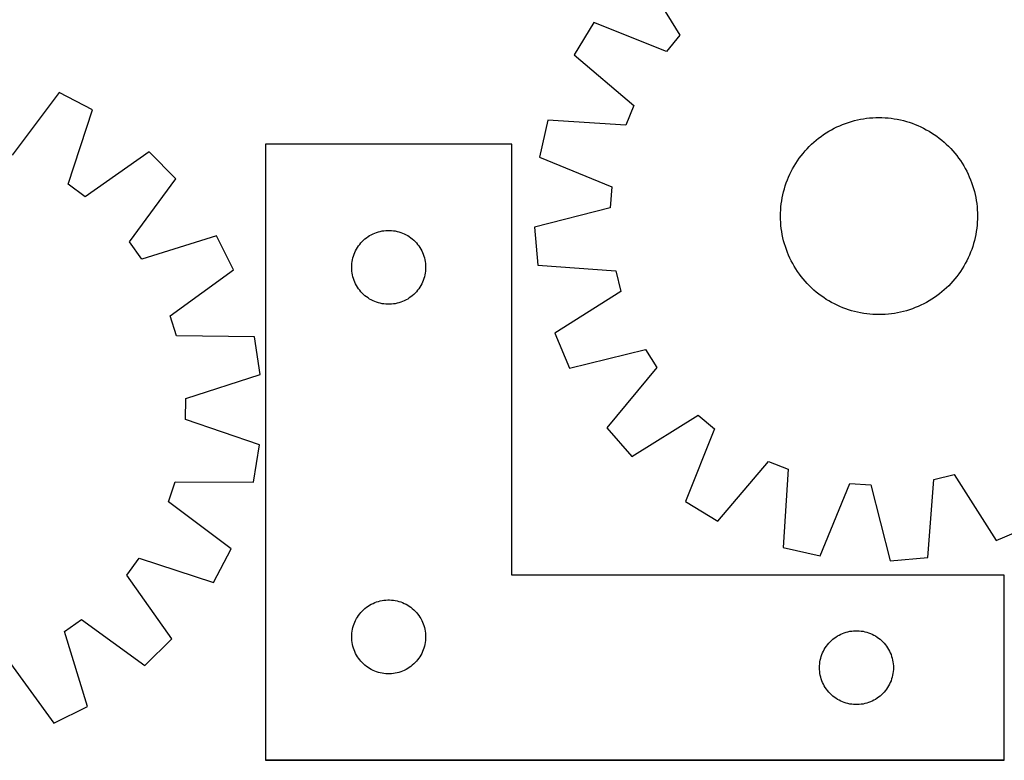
# Model space of a CAD drawing. Header units: millimetres. Extents: x 7 to 1493, y 7 to 2993.
# Tile 11 of 14: x 758 to 1158, y 2109 to 2410. Entities that reach past the tile are written whole.
import ezdxf

# ---------------------------------------------------------------- set-up
doc = ezdxf.new("R2010")
doc.units = ezdxf.units.MM
doc.layers.add('COMMON', color=5, linetype='CONTINUOUS', true_color=0x0000ff)
doc.layers.add('CUT', color=7, linetype='CONTINUOUS', true_color=0x000000)

msp = doc.modelspace()

# ---------------------------------------------------------------- linework, layer by layer
at = {"layer": 'COMMON'}
for p, q in [((908.049576, 2108.94955), (858.249577, 2108.94955)), ((1158.249577, 2108.94955), (908.249577, 2108.94955))]:
    msp.add_line(p, q, dxfattribs=at)
at = {"layer": 'CUT'}
for p, q in [((1009.862143, 2430.286006), (1026.550304, 2403.258612)), ((991.521358, 2408.420933), (983.599148, 2395.231197)), ((1021.039914, 2396.689368), (991.521358, 2408.420933)), ((1026.550304, 2403.258612), (1021.039914, 2396.689368)), ((983.599148, 2395.231197), (1007.822456, 2374.683543)), ((774.35857, 2380.038731), (755.332463, 2354.60289)), ((788.008579, 2372.938885), (774.35857, 2380.038731)), ((778.10621, 2342.75747), (788.008579, 2372.938885)), ((1007.822456, 2374.683543), (1004.611771, 2366.733016)), ((972.912703, 2368.768662), (969.454086, 2353.776381)), ((1004.611771, 2366.733016), (972.912703, 2368.768662)), ((1092.630713, 2367.02533), (1093.805716, 2367.470722)), ((1093.805716, 2367.470722), (1094.99413, 2367.878987)), ((1094.99413, 2367.878987), (1096.194781, 2368.249721)), ((1096.194781, 2368.249721), (1097.406484, 2368.582559)), ((1097.406484, 2368.582559), (1098.628045, 2368.877172)), ((1098.628045, 2368.877172), (1099.858257, 2369.13327)), ((1099.858257, 2369.13327), (1101.095905, 2369.350599)), ((1101.095905, 2369.350599), (1102.33977, 2369.528946)), ((1102.33977, 2369.528946), (1103.588623, 2369.668134)), ((1103.588623, 2369.668134), (1104.841232, 2369.768025)), ((1104.841232, 2369.768025), (1106.09636, 2369.828522)), ((1106.09636, 2369.828522), (1107.352769, 2369.849565)), ((1107.352769, 2369.849565), (1108.609219, 2369.831133)), ((1108.609219, 2369.831133), (1109.864471, 2369.773244)), ((1109.864471, 2369.773244), (1111.117284, 2369.675954)), ((1111.117284, 2369.675954), (1112.366423, 2369.539361)), ((1112.366423, 2369.539361), (1113.610656, 2369.363599)), ((1113.610656, 2369.363599), (1114.848754, 2369.148842)), ((1114.848754, 2369.148842), (1116.079495, 2368.895301)), ((1116.079495, 2368.895301), (1117.301665, 2368.603226)), ((1117.301665, 2368.603226), (1118.514057, 2368.272906)), ((1118.514057, 2368.272906), (1119.715476, 2367.904667)), ((1119.715476, 2367.904667), (1120.904735, 2367.498873)), ((1120.904735, 2367.498873), (1122.080661, 2367.055923)), ((1084.876631, 2362.909436), (1085.926177, 2363.600421)), ((1085.926177, 2363.600421), (1086.99691, 2364.258098)), ((1086.99691, 2364.258098), (1088.087772, 2364.881817)), ((1088.087772, 2364.881817), (1089.197688, 2365.470964)), ((1089.197688, 2365.470964), (1090.325561, 2366.024957)), ((1090.325561, 2366.024957), (1091.47028, 2366.54325)), ((1091.47028, 2366.54325), (1092.630713, 2367.02533)), ((1122.080661, 2367.055923), (1123.242094, 2366.576254)), ((1123.242094, 2366.576254), (1124.387886, 2366.060342)), ((1124.387886, 2366.060342), (1125.516908, 2365.508693)), ((1125.516908, 2365.508693), (1126.628045, 2364.921853)), ((1126.628045, 2364.921853), (1127.720201, 2364.300401)), ((1127.720201, 2364.300401), (1128.792298, 2363.64495)), ((1128.792298, 2363.64495), (1129.843277, 2362.956148)), ((1079.982162, 2358.979872), (1080.910692, 2359.826534)), ((1080.910692, 2359.826534), (1081.865359, 2360.643614)), ((1081.865359, 2360.643614), (1082.84522, 2361.430303)), ((1082.84522, 2361.430303), (1083.849307, 2362.185825)), ((1083.849307, 2362.185825), (1084.876631, 2362.909436)), ((1129.843277, 2362.956148), (1130.872102, 2362.234673)), ((1130.872102, 2362.234673), (1131.877758, 2361.481238)), ((1131.877758, 2361.481238), (1132.859251, 2360.696586)), ((1132.859251, 2360.696586), (1133.815613, 2359.881492)), ((1133.815613, 2359.881492), (1134.745901, 2359.036761)), ((810.955499, 2355.971131), (785.000489, 2337.659599)), ((821.743456, 2345.000691), (810.955499, 2355.971131)), ((958.249577, 2359.04955), (858.249577, 2359.04955)), ((858.249577, 2359.04955), (858.249577, 2109.04955)), ((958.249577, 2184.04955), (958.249577, 2359.04955)), ((1076.547322, 2355.314516), (1077.362416, 2356.270878)), ((1077.362416, 2356.270878), (1078.207148, 2357.201166)), ((1078.207148, 2357.201166), (1079.080684, 2358.104461)), ((1079.080684, 2358.104461), (1079.982162, 2358.979872)), ((1134.745901, 2359.036761), (1135.649195, 2358.163225)), ((1135.649195, 2358.163225), (1136.524606, 2357.261747)), ((1136.524606, 2357.261747), (1137.371269, 2356.333216)), ((1137.371269, 2356.333216), (1138.188348, 2355.378549)), ((969.454086, 2353.776381), (998.841396, 2341.719815)), ((1073.598958, 2351.247563), (1074.28776, 2352.298543)), ((1074.28776, 2352.298543), (1075.009235, 2353.327368)), ((1075.009235, 2353.327368), (1075.76267, 2354.333023)), ((1075.76267, 2354.333023), (1076.547322, 2355.314516)), ((1138.188348, 2355.378549), (1138.975037, 2354.398688)), ((1138.975037, 2354.398688), (1139.73056, 2353.394601)), ((1139.73056, 2353.394601), (1140.454171, 2352.367277)), ((1140.454171, 2352.367277), (1141.145155, 2351.317731)), ((1071.183567, 2346.843152), (1071.735215, 2347.972174)), ((1071.735215, 2347.972174), (1072.322055, 2349.083311)), ((1072.322055, 2349.083311), (1072.943507, 2350.175467)), ((1072.943507, 2350.175467), (1073.598958, 2351.247563)), ((1141.145155, 2351.317731), (1141.802832, 2350.246998)), ((1141.802832, 2350.246998), (1142.426552, 2349.156136)), ((1142.426552, 2349.156136), (1143.015699, 2348.04622)), ((1143.015699, 2348.04622), (1143.569692, 2346.918347)), ((802.999172, 2319.35646), (821.743456, 2345.000691)), ((1069.745036, 2343.360001), (1070.187986, 2344.535927)), ((1070.187986, 2344.535927), (1070.667654, 2345.697359)), ((1070.667654, 2345.697359), (1071.183567, 2346.843152)), ((1143.569692, 2346.918347), (1144.087984, 2345.773629)), ((1144.087984, 2345.773629), (1144.570064, 2344.613195)), ((1144.570064, 2344.613195), (1145.015457, 2343.438192)), ((785.000489, 2337.659599), (778.10621, 2342.75747)), ((998.841396, 2341.719815), (998.244701, 2333.166258)), ((1068.348608, 2338.53476), (1068.640682, 2339.75693)), ((1068.640682, 2339.75693), (1068.971002, 2340.969323)), ((1068.971002, 2340.969323), (1069.339241, 2342.170741)), ((1069.339241, 2342.170741), (1069.745036, 2343.360001)), ((1145.015457, 2343.438192), (1145.423721, 2342.249778)), ((1145.423721, 2342.249778), (1145.794455, 2341.049127)), ((1145.794455, 2341.049127), (1146.127293, 2339.837424)), ((1146.127293, 2339.837424), (1146.421906, 2338.615863)), ((1067.704547, 2334.821689), (1067.880309, 2336.065921)), ((1067.880309, 2336.065921), (1068.095066, 2337.304019)), ((1068.095066, 2337.304019), (1068.348608, 2338.53476)), ((1146.421906, 2338.615863), (1146.678004, 2337.385652)), ((1146.678004, 2337.385652), (1146.895333, 2336.148003)), ((1146.895333, 2336.148003), (1147.07368, 2334.904138)), ((998.244701, 2333.166258), (967.468047, 2325.306722)), ((1067.412775, 2331.064485), (1067.470665, 2332.319736)), ((1067.470665, 2332.319736), (1067.567954, 2333.57255)), ((1067.567954, 2333.57255), (1067.704547, 2334.821689)), ((1147.07368, 2334.904138), (1147.212868, 2333.655285)), ((1147.212868, 2333.655285), (1147.31276, 2332.402677)), ((1147.31276, 2332.402677), (1147.373257, 2331.147548)), ((1067.394343, 2329.808035), (1067.412775, 2331.064485)), ((1067.415386, 2328.551625), (1067.394343, 2329.808035)), ((1067.475883, 2327.296497), (1067.415386, 2328.551625)), ((1147.375867, 2328.634689), (1147.317978, 2327.379438)), ((1147.373257, 2331.147548), (1147.3943, 2329.891139)), ((1147.3943, 2329.891139), (1147.375867, 2328.634689)), ((904.057292, 2323.451798), (904.804261, 2323.648515)), ((904.804261, 2323.648515), (905.560366, 2323.806519)), ((905.560366, 2323.806519), (906.323602, 2323.92539)), ((906.323602, 2323.92539), (907.091945, 2324.004812)), ((907.091945, 2324.004812), (907.863358, 2324.044577)), ((907.863358, 2324.044577), (908.635796, 2324.044577)), ((908.635796, 2324.044577), (909.407209, 2324.004812)), ((909.407209, 2324.004812), (910.175552, 2323.92539)), ((910.175552, 2323.92539), (910.938788, 2323.806519)), ((910.938788, 2323.806519), (911.694893, 2323.648515)), ((911.694893, 2323.648515), (912.441861, 2323.451798)), ((967.468047, 2325.306722), (968.811576, 2309.979443)), ((1067.575775, 2326.043889), (1067.475883, 2327.296497)), ((1067.714963, 2324.795036), (1067.575775, 2326.043889)), ((1067.893309, 2323.551171), (1067.714963, 2324.795036)), ((1068.110639, 2322.313522), (1067.893309, 2323.551171)), ((1146.908334, 2323.633252), (1146.693576, 2322.395155)), ((1147.084096, 2324.877485), (1146.908334, 2323.633252)), ((1147.220689, 2326.126624), (1147.084096, 2324.877485)), ((1147.317978, 2327.379438), (1147.220689, 2326.126624)), ((838.323949, 2321.77241), (807.980693, 2312.377647)), ((845.193853, 2308.00524), (838.323949, 2321.77241)), ((896.982598, 2318.951831), (897.507294, 2319.518712)), ((897.507294, 2319.518712), (898.060477, 2320.05783)), ((898.060477, 2320.05783), (898.640679, 2320.567756)), ((898.640679, 2320.567756), (899.246363, 2321.047138)), ((899.246363, 2321.047138), (899.875921, 2321.494705)), ((899.875921, 2321.494705), (900.527685, 2321.909269)), ((900.527685, 2321.909269), (901.199926, 2322.289732)), ((901.199926, 2322.289732), (901.890861, 2322.635084)), ((901.890861, 2322.635084), (902.598659, 2322.944409)), ((902.598659, 2322.944409), (903.321441, 2323.216888)), ((903.321441, 2323.216888), (904.057292, 2323.451798)), ((912.441861, 2323.451798), (913.177713, 2323.216888)), ((913.177713, 2323.216888), (913.900495, 2322.944409)), ((913.900495, 2322.944409), (914.608293, 2322.635084)), ((914.608293, 2322.635084), (915.299228, 2322.289732)), ((915.299228, 2322.289732), (915.971469, 2321.909269)), ((915.971469, 2321.909269), (916.623233, 2321.494705)), ((916.623233, 2321.494705), (917.252791, 2321.047138)), ((917.252791, 2321.047138), (917.858475, 2320.567756)), ((917.858475, 2320.567756), (918.438677, 2320.05783)), ((918.438677, 2320.05783), (918.99186, 2319.518712)), ((918.99186, 2319.518712), (919.516556, 2318.951831)), ((1068.366736, 2321.08331), (1068.110639, 2322.313522)), ((1068.661349, 2319.86175), (1068.366736, 2321.08331)), ((1068.994187, 2318.650046), (1068.661349, 2319.86175)), ((1146.147961, 2319.942244), (1145.817641, 2318.729851)), ((1146.440035, 2321.164413), (1146.147961, 2319.942244)), ((1146.693576, 2322.395155), (1146.440035, 2321.164413)), ((807.980693, 2312.377647), (802.999172, 2319.35646)), ((894.504823, 2315.056358), (894.832271, 2315.755956)), ((894.832271, 2315.755956), (895.195298, 2316.437771)), ((895.195298, 2316.437771), (895.592944, 2317.099993)), ((895.592944, 2317.099993), (896.024152, 2317.740866)), ((896.024152, 2317.740866), (896.48778, 2318.358692)), ((896.48778, 2318.358692), (896.982598, 2318.951831)), ((919.516556, 2318.951831), (920.011374, 2318.358692)), ((920.011374, 2318.358692), (920.475002, 2317.740866)), ((920.475002, 2317.740866), (920.90621, 2317.099993)), ((920.90621, 2317.099993), (921.303856, 2316.437771)), ((921.303856, 2316.437771), (921.666883, 2315.755956)), ((921.666883, 2315.755956), (921.99433, 2315.056358)), ((1069.364922, 2317.449395), (1068.994187, 2318.650046)), ((1069.773186, 2316.260982), (1069.364922, 2317.449395)), ((1070.218578, 2315.085978), (1069.773186, 2316.260982)), ((1145.043607, 2316.339173), (1144.600657, 2315.163247)), ((1145.449402, 2317.528432), (1145.043607, 2316.339173)), ((1145.817641, 2318.729851), (1145.449402, 2317.528432)), ((893.428258, 2311.357908), (893.566742, 2312.117831)), ((893.566742, 2312.117831), (893.744161, 2312.869616)), ((893.744161, 2312.869616), (893.960046, 2313.611272)), ((893.960046, 2313.611272), (894.213825, 2314.340831)), ((894.213825, 2314.340831), (894.504823, 2315.056358)), ((921.99433, 2315.056358), (922.285329, 2314.340831)), ((922.285329, 2314.340831), (922.539108, 2313.611272)), ((922.539108, 2313.611272), (922.754993, 2312.869616)), ((922.754993, 2312.869616), (922.932412, 2312.117831)), ((922.932412, 2312.117831), (923.070895, 2311.357908)), ((1070.700659, 2313.925545), (1070.218578, 2315.085978)), ((1071.218951, 2312.780827), (1070.700659, 2313.925545)), ((1071.772944, 2311.652953), (1071.218951, 2312.780827)), ((1072.362091, 2310.543038), (1071.772944, 2311.652953)), ((1143.053427, 2311.727), (1142.466588, 2310.615863)), ((1143.605076, 2312.856022), (1143.053427, 2311.727)), ((1144.120989, 2314.001815), (1143.605076, 2312.856022)), ((1144.600657, 2315.163247), (1144.120989, 2314.001815)), ((819.442477, 2289.408429), (845.193853, 2308.00524)), ((893.249577, 2309.04955), (893.269466, 2309.821731)), ((893.269466, 2308.277368), (893.249577, 2309.04955)), ((893.269466, 2309.821731), (893.329079, 2310.591865)), ((893.329079, 2307.507235), (893.269466, 2308.277368)), ((893.329079, 2310.591865), (893.428258, 2311.357908)), ((893.428258, 2306.741191), (893.329079, 2307.507235)), ((923.070895, 2311.357908), (923.170075, 2310.591865)), ((923.170075, 2307.507235), (923.070895, 2306.741191)), ((923.170075, 2310.591865), (923.229688, 2309.821731)), ((923.229688, 2308.277368), (923.170075, 2307.507235)), ((923.229688, 2309.821731), (923.249577, 2309.04955)), ((923.249577, 2309.04955), (923.229688, 2308.277368)), ((968.811576, 2309.979443), (1000.486252, 2307.594145)), ((1000.486252, 2307.594145), (1002.561956, 2299.274841)), ((1072.985811, 2309.452175), (1072.362091, 2310.543038)), ((1073.643487, 2308.381443), (1072.985811, 2309.452175)), ((1074.334472, 2307.331897), (1073.643487, 2308.381443)), ((1141.189685, 2308.45161), (1140.500882, 2307.400631)), ((1141.845136, 2309.523707), (1141.189685, 2308.45161)), ((1142.466588, 2310.615863), (1141.845136, 2309.523707)), ((893.566742, 2305.981269), (893.428258, 2306.741191)), ((893.744161, 2305.229483), (893.566742, 2305.981269)), ((893.960046, 2304.487827), (893.744161, 2305.229483)), ((894.213825, 2303.758268), (893.960046, 2304.487827)), ((894.504823, 2303.042741), (894.213825, 2303.758268)), ((922.285329, 2303.758268), (921.99433, 2303.042741)), ((922.539108, 2304.487827), (922.285329, 2303.758268)), ((922.754993, 2305.229483), (922.539108, 2304.487827)), ((922.932412, 2305.981269), (922.754993, 2305.229483)), ((923.070895, 2306.741191), (922.932412, 2305.981269)), ((1075.058083, 2306.304573), (1074.334472, 2307.331897)), ((1075.813606, 2305.300485), (1075.058083, 2306.304573)), ((1076.600295, 2304.320624), (1075.813606, 2305.300485)), ((1077.417374, 2303.365958), (1076.600295, 2304.320624)), ((1138.241321, 2304.384658), (1137.426227, 2303.428295)), ((1139.025972, 2305.366151), (1138.241321, 2304.384658)), ((1139.779407, 2306.371806), (1139.025972, 2305.366151)), ((1140.500882, 2307.400631), (1139.779407, 2306.371806)), ((894.832271, 2302.343143), (894.504823, 2303.042741)), ((895.195298, 2301.661329), (894.832271, 2302.343143)), ((895.592944, 2300.999107), (895.195298, 2301.661329)), ((896.024152, 2300.358233), (895.592944, 2300.999107)), ((896.48778, 2299.740407), (896.024152, 2300.358233)), ((896.982598, 2299.147268), (896.48778, 2299.740407)), ((920.011374, 2299.740407), (919.516556, 2299.147268)), ((920.475002, 2300.358233), (920.011374, 2299.740407)), ((920.90621, 2300.999107), (920.475002, 2300.358233)), ((921.303856, 2301.661329), (920.90621, 2300.999107)), ((921.666883, 2302.343143), (921.303856, 2301.661329)), ((921.99433, 2303.042741), (921.666883, 2302.343143)), ((1078.264036, 2302.437427), (1077.417374, 2303.365958)), ((1079.139447, 2301.535949), (1078.264036, 2302.437427)), ((1080.042742, 2300.662413), (1079.139447, 2301.535949)), ((1080.97303, 2299.817681), (1080.042742, 2300.662413)), ((1081.929392, 2299.002587), (1080.97303, 2299.817681)), ((1133.877951, 2299.872639), (1132.923284, 2299.05556)), ((1134.806481, 2300.719302), (1133.877951, 2299.872639)), ((1135.707959, 2301.594713), (1134.806481, 2300.719302)), ((1136.581495, 2302.498008), (1135.707959, 2301.594713)), ((1137.426227, 2303.428295), (1136.581495, 2302.498008)), ((897.507294, 2298.580387), (896.982598, 2299.147268)), ((898.060477, 2298.041269), (897.507294, 2298.580387)), ((898.640679, 2297.531343), (898.060477, 2298.041269)), ((899.246363, 2297.051961), (898.640679, 2297.531343)), ((899.875921, 2296.604394), (899.246363, 2297.051961)), ((900.527685, 2296.18983), (899.875921, 2296.604394)), ((901.199926, 2295.809368), (900.527685, 2296.18983)), ((901.890861, 2295.464016), (901.199926, 2295.809368)), ((902.598659, 2295.15469), (901.890861, 2295.464016)), ((914.608293, 2295.464016), (913.900495, 2295.15469)), ((915.299228, 2295.809368), (914.608293, 2295.464016)), ((915.971469, 2296.18983), (915.299228, 2295.809368)), ((916.623233, 2296.604394), (915.971469, 2296.18983)), ((917.252791, 2297.051961), (916.623233, 2296.604394)), ((917.858475, 2297.531343), (917.252791, 2297.051961)), ((918.438677, 2298.041269), (917.858475, 2297.531343)), ((918.99186, 2298.580387), (918.438677, 2298.041269)), ((919.516556, 2299.147268), (918.99186, 2298.580387)), ((1002.561956, 2299.274841), (975.720348, 2282.289469)), ((1082.910885, 2298.217936), (1081.929392, 2299.002587)), ((1083.91654, 2297.464501), (1082.910885, 2298.217936)), ((1084.945365, 2296.743026), (1083.91654, 2297.464501)), ((1085.996345, 2296.054223), (1084.945365, 2296.743026)), ((1087.068441, 2295.398773), (1085.996345, 2296.054223)), ((1128.862465, 2296.098753), (1127.791733, 2295.441076)), ((1129.912011, 2296.789738), (1128.862465, 2296.098753)), ((1130.939335, 2297.513348), (1129.912011, 2296.789738)), ((1131.943423, 2298.268871), (1130.939335, 2297.513348)), ((1132.923284, 2299.05556), (1131.943423, 2298.268871)), ((903.321441, 2294.882211), (902.598659, 2295.15469)), ((904.057292, 2294.647301), (903.321441, 2294.882211)), ((904.804261, 2294.450584), (904.057292, 2294.647301)), ((905.560366, 2294.29258), (904.804261, 2294.450584)), ((906.323602, 2294.173709), (905.560366, 2294.29258)), ((907.091945, 2294.094287), (906.323602, 2294.173709)), ((907.863358, 2294.054523), (907.091945, 2294.094287)), ((908.635796, 2294.054523), (907.863358, 2294.054523)), ((909.407209, 2294.094287), (908.635796, 2294.054523)), ((910.175552, 2294.173709), (909.407209, 2294.094287)), ((910.938788, 2294.29258), (910.175552, 2294.173709)), ((911.694893, 2294.450584), (910.938788, 2294.29258)), ((912.441861, 2294.647301), (911.694893, 2294.450584)), ((913.177713, 2294.882211), (912.441861, 2294.647301)), ((913.900495, 2295.15469), (913.177713, 2294.882211)), ((1088.160597, 2294.777321), (1087.068441, 2295.398773)), ((1089.271735, 2294.190481), (1088.160597, 2294.777321)), ((1090.400757, 2293.638832), (1089.271735, 2294.190481)), ((1091.546549, 2293.122919), (1090.400757, 2293.638832)), ((1092.707982, 2292.643251), (1091.546549, 2293.122919)), ((1093.883908, 2292.200301), (1092.707982, 2292.643251)), ((1095.073167, 2291.794506), (1093.883908, 2292.200301)), ((1096.274586, 2291.426267), (1095.073167, 2291.794506)), ((1119.794513, 2291.820187), (1118.593862, 2291.449453)), ((1120.982927, 2292.228452), (1119.794513, 2291.820187)), ((1122.15793, 2292.673844), (1120.982927, 2292.228452)), ((1123.318363, 2293.155924), (1122.15793, 2292.673844)), ((1124.463081, 2293.674216), (1123.318363, 2293.155924)), ((1125.590955, 2294.228209), (1124.463081, 2293.674216)), ((1126.70087, 2294.817357), (1125.590955, 2294.228209)), ((1127.791733, 2295.441076), (1126.70087, 2294.817357)), ((822.023613, 2281.231809), (819.442477, 2289.408429)), ((1097.486978, 2291.095948), (1096.274586, 2291.426267)), ((1098.709148, 2290.803873), (1097.486978, 2291.095948)), ((1099.939889, 2290.550332), (1098.709148, 2290.803873)), ((1101.177987, 2290.335574), (1099.939889, 2290.550332)), ((1102.422219, 2290.159812), (1101.177987, 2290.335574)), ((1103.671359, 2290.023219), (1102.422219, 2290.159812)), ((1104.924172, 2289.92593), (1103.671359, 2290.023219)), ((1106.179423, 2289.868041), (1104.924172, 2289.92593)), ((1107.435874, 2289.849608), (1106.179423, 2289.868041)), ((1108.692283, 2289.870651), (1107.435874, 2289.849608)), ((1109.947411, 2289.931148), (1108.692283, 2289.870651)), ((1111.20002, 2290.03104), (1109.947411, 2289.931148)), ((1112.448873, 2290.170228), (1111.20002, 2290.03104)), ((1113.692737, 2290.348575), (1112.448873, 2290.170228)), ((1114.930386, 2290.565904), (1113.692737, 2290.348575)), ((1116.160598, 2290.822002), (1114.930386, 2290.565904)), ((1117.382158, 2291.116615), (1116.160598, 2290.822002)), ((1118.593862, 2291.449453), (1117.382158, 2291.116615)), ((853.784905, 2280.790177), (822.023613, 2281.231809)), ((856.064283, 2265.573904), (853.784905, 2280.790177)), ((975.720348, 2282.289469), (981.73451, 2268.127534)), ((981.73451, 2268.127534), (1012.596015, 2275.646994)), ((1012.596015, 2275.646994), (1017.140933, 2268.376293)), ((1017.140933, 2268.376293), (996.861816, 2243.927731)), ((825.826539, 2255.844898), (856.064283, 2265.573904)), ((825.75463, 2247.270856), (825.826539, 2255.844898)), ((1006.957903, 2232.317409), (1033.985297, 2249.00557)), ((1033.985297, 2249.00557), (1040.554541, 2243.495179)), ((855.824943, 2237.03606), (825.75463, 2247.270856)), ((996.861816, 2243.927731), (1006.957903, 2232.317409)), ((1040.554541, 2243.495179), (1028.822976, 2213.976624)), ((853.290673, 2221.860157), (855.824943, 2237.03606)), ((1042.012711, 2206.054413), (1062.560365, 2230.277722)), ((1062.560365, 2230.277722), (1070.510892, 2227.067037)), ((1070.510892, 2227.067037), (1068.475246, 2195.367969)), ((1129.649763, 2222.941517), (1137.969067, 2225.017221)), ((1137.969067, 2225.017221), (1154.95444, 2198.175614)), ((818.808527, 2213.819122), (821.52644, 2221.9513)), ((821.52644, 2221.9513), (853.290673, 2221.860157)), ((1083.467528, 2191.909351), (1095.524094, 2221.296661)), ((1095.524094, 2221.296661), (1104.07765, 2220.699966)), ((1104.07765, 2220.699966), (1111.937186, 2189.923312)), ((1127.264465, 2191.266841), (1129.649763, 2222.941517)), ((844.244368, 2194.793015), (818.808527, 2213.819122)), ((1028.822976, 2213.976624), (1042.012711, 2206.054413)), ((1154.95444, 2198.175614), (1169.116375, 2204.189776)), ((837.144522, 2181.143006), (844.244368, 2194.793015)), ((1068.475246, 2195.367969), (1083.467528, 2191.909351)), ((801.865235, 2184.151096), (806.963106, 2191.045376)), ((806.963106, 2191.045376), (837.144522, 2181.143006)), ((1111.937186, 2189.923312), (1127.264465, 2191.266841)), ((820.176767, 2158.196086), (801.865235, 2184.151096)), ((1158.249577, 2184.04955), (958.249577, 2184.04955)), ((1158.249577, 2109.04955), (1158.249577, 2184.04955)), ((899.246363, 2171.047138), (899.875921, 2171.494705)), ((899.875921, 2171.494705), (900.527685, 2171.909269)), ((900.527685, 2171.909269), (901.199926, 2172.289732)), ((901.199926, 2172.289732), (901.890861, 2172.635084)), ((901.890861, 2172.635084), (902.598659, 2172.944409)), ((902.598659, 2172.944409), (903.321441, 2173.216888)), ((903.321441, 2173.216888), (904.057292, 2173.451798)), ((904.057292, 2173.451798), (904.804261, 2173.648515)), ((904.804261, 2173.648515), (905.560366, 2173.806519)), ((905.560366, 2173.806519), (906.323602, 2173.92539)), ((906.323602, 2173.92539), (907.091945, 2174.004812)), ((907.091945, 2174.004812), (907.863358, 2174.044577)), ((907.863358, 2174.044577), (908.635796, 2174.044577)), ((908.635796, 2174.044577), (909.407209, 2174.004812)), ((909.407209, 2174.004812), (910.175552, 2173.92539)), ((910.175552, 2173.92539), (910.938788, 2173.806519)), ((910.938788, 2173.806519), (911.694893, 2173.648515)), ((911.694893, 2173.648515), (912.441861, 2173.451798)), ((912.441861, 2173.451798), (913.177713, 2173.216888)), ((913.177713, 2173.216888), (913.900495, 2172.944409)), ((913.900495, 2172.944409), (914.608293, 2172.635084)), ((914.608293, 2172.635084), (915.299228, 2172.289732)), ((915.299228, 2172.289732), (915.971469, 2171.909269)), ((915.971469, 2171.909269), (916.623233, 2171.494705)), ((916.623233, 2171.494705), (917.252791, 2171.047138)), ((895.592944, 2167.099993), (896.024152, 2167.740866)), ((896.024152, 2167.740866), (896.48778, 2168.358692)), ((896.48778, 2168.358692), (896.982598, 2168.951831)), ((896.982598, 2168.951831), (897.507294, 2169.518712)), ((897.507294, 2169.518712), (898.060477, 2170.05783)), ((898.060477, 2170.05783), (898.640679, 2170.567756)), ((898.640679, 2170.567756), (899.246363, 2171.047138)), ((917.252791, 2171.047138), (917.858475, 2170.567756)), ((917.858475, 2170.567756), (918.438677, 2170.05783)), ((918.438677, 2170.05783), (918.99186, 2169.518712)), ((918.99186, 2169.518712), (919.516556, 2168.951831)), ((919.516556, 2168.951831), (920.011374, 2168.358692)), ((920.011374, 2168.358692), (920.475002, 2167.740866)), ((920.475002, 2167.740866), (920.90621, 2167.099993)), ((776.583284, 2161.170893), (783.562097, 2166.152413)), ((783.562097, 2166.152413), (809.206328, 2147.40813)), ((893.744161, 2162.869616), (893.960046, 2163.611272)), ((893.960046, 2163.611272), (894.213825, 2164.340831)), ((894.213825, 2164.340831), (894.504823, 2165.056358)), ((894.504823, 2165.056358), (894.832271, 2165.755956)), ((894.832271, 2165.755956), (895.195298, 2166.437771)), ((895.195298, 2166.437771), (895.592944, 2167.099993)), ((920.90621, 2167.099993), (921.303856, 2166.437771)), ((921.303856, 2166.437771), (921.666883, 2165.755956)), ((921.666883, 2165.755956), (921.99433, 2165.056358)), ((921.99433, 2165.056358), (922.285329, 2164.340831)), ((922.285329, 2164.340831), (922.539108, 2163.611272)), ((922.539108, 2163.611272), (922.754993, 2162.869616)), ((785.978046, 2130.827636), (776.583284, 2161.170893)), ((893.249577, 2159.04955), (893.269466, 2159.821731)), ((893.269466, 2159.821731), (893.329079, 2160.591865)), ((893.329079, 2160.591865), (893.428258, 2161.357908)), ((893.428258, 2161.357908), (893.566742, 2162.117831)), ((893.566742, 2162.117831), (893.744161, 2162.869616)), ((922.754993, 2162.869616), (922.932412, 2162.117831)), ((922.932412, 2162.117831), (923.070895, 2161.357908)), ((923.070895, 2161.357908), (923.170075, 2160.591865)), ((923.170075, 2160.591865), (923.229688, 2159.821731)), ((923.229688, 2159.821731), (923.249577, 2159.04955)), ((1090.527685, 2159.409269), (1091.199926, 2159.789732)), ((1091.199926, 2159.789732), (1091.890861, 2160.135084)), ((1091.890861, 2160.135084), (1092.598659, 2160.444409)), ((1092.598659, 2160.444409), (1093.321441, 2160.716888)), ((1093.321441, 2160.716888), (1094.057292, 2160.951798)), ((1094.057292, 2160.951798), (1094.804261, 2161.148515)), ((1094.804261, 2161.148515), (1095.560366, 2161.306519)), ((1095.560366, 2161.306519), (1096.323602, 2161.42539)), ((1096.323602, 2161.42539), (1097.091945, 2161.504812)), ((1097.091945, 2161.504812), (1097.863358, 2161.544577)), ((1097.863358, 2161.544577), (1098.635796, 2161.544577)), ((1098.635796, 2161.544577), (1099.407209, 2161.504812)), ((1099.407209, 2161.504812), (1100.175552, 2161.42539)), ((1100.175552, 2161.42539), (1100.938788, 2161.306519)), ((1100.938788, 2161.306519), (1101.694893, 2161.148515)), ((1101.694893, 2161.148515), (1102.441861, 2160.951798)), ((1102.441861, 2160.951798), (1103.177713, 2160.716888)), ((1103.177713, 2160.716888), (1103.900495, 2160.444409)), ((1103.900495, 2160.444409), (1104.608293, 2160.135084)), ((1104.608293, 2160.135084), (1105.299228, 2159.789732)), ((1105.299228, 2159.789732), (1105.971469, 2159.409269)), ((809.206328, 2147.40813), (820.176767, 2158.196086)), ((893.269466, 2158.277368), (893.249577, 2159.04955)), ((893.329079, 2157.507235), (893.269466, 2158.277368)), ((893.428258, 2156.741191), (893.329079, 2157.507235)), ((893.566742, 2155.981269), (893.428258, 2156.741191)), ((893.744161, 2155.229483), (893.566742, 2155.981269)), ((922.932412, 2155.981269), (922.754993, 2155.229483)), ((923.070895, 2156.741191), (922.932412, 2155.981269)), ((923.170075, 2157.507235), (923.070895, 2156.741191)), ((923.229688, 2158.277368), (923.170075, 2157.507235)), ((923.249577, 2159.04955), (923.229688, 2158.277368)), ((1086.024152, 2155.240866), (1086.48778, 2155.858692)), ((1086.48778, 2155.858692), (1086.982598, 2156.451831)), ((1086.982598, 2156.451831), (1087.507294, 2157.018712)), ((1087.507294, 2157.018712), (1088.060477, 2157.55783)), ((1088.060477, 2157.55783), (1088.640679, 2158.067756)), ((1088.640679, 2158.067756), (1089.246363, 2158.547138)), ((1089.246363, 2158.547138), (1089.875921, 2158.994705)), ((1089.875921, 2158.994705), (1090.527685, 2159.409269)), ((1105.971469, 2159.409269), (1106.623233, 2158.994705)), ((1106.623233, 2158.994705), (1107.252791, 2158.547138)), ((1107.252791, 2158.547138), (1107.858475, 2158.067756)), ((1107.858475, 2158.067756), (1108.438677, 2157.55783)), ((1108.438677, 2157.55783), (1108.99186, 2157.018712)), ((1108.99186, 2157.018712), (1109.516556, 2156.451831)), ((1109.516556, 2156.451831), (1110.011374, 2155.858692)), ((1110.011374, 2155.858692), (1110.475002, 2155.240866)), ((893.960046, 2154.487827), (893.744161, 2155.229483)), ((894.213825, 2153.758268), (893.960046, 2154.487827)), ((894.504823, 2153.042741), (894.213825, 2153.758268)), ((894.832271, 2152.343143), (894.504823, 2153.042741)), ((895.195298, 2151.661329), (894.832271, 2152.343143)), ((895.592944, 2150.999107), (895.195298, 2151.661329)), ((921.303856, 2151.661329), (920.90621, 2150.999107)), ((921.666883, 2152.343143), (921.303856, 2151.661329)), ((921.99433, 2153.042741), (921.666883, 2152.343143)), ((922.285329, 2153.758268), (921.99433, 2153.042741)), ((922.539108, 2154.487827), (922.285329, 2153.758268)), ((922.754993, 2155.229483), (922.539108, 2154.487827)), ((1083.960046, 2151.111272), (1084.213825, 2151.840831)), ((1084.213825, 2151.840831), (1084.504823, 2152.556358)), ((1084.504823, 2152.556358), (1084.832271, 2153.255956)), ((1084.832271, 2153.255956), (1085.195298, 2153.937771)), ((1085.195298, 2153.937771), (1085.592944, 2154.599993)), ((1085.592944, 2154.599993), (1086.024152, 2155.240866)), ((1110.475002, 2155.240866), (1110.90621, 2154.599993)), ((1110.90621, 2154.599993), (1111.303856, 2153.937771)), ((1111.303856, 2153.937771), (1111.666883, 2153.255956)), ((1111.666883, 2153.255956), (1111.99433, 2152.556358)), ((1111.99433, 2152.556358), (1112.285329, 2151.840831)), ((1112.285329, 2151.840831), (1112.539108, 2151.111272)), ((753.614065, 2149.709108), (772.210877, 2123.957732)), ((896.024152, 2150.358233), (895.592944, 2150.999107)), ((896.48778, 2149.740407), (896.024152, 2150.358233)), ((896.982598, 2149.147268), (896.48778, 2149.740407)), ((897.507294, 2148.580387), (896.982598, 2149.147268)), ((898.060477, 2148.041269), (897.507294, 2148.580387)), ((898.640679, 2147.531343), (898.060477, 2148.041269)), ((899.246363, 2147.051961), (898.640679, 2147.531343)), ((917.858475, 2147.531343), (917.252791, 2147.051961)), ((918.438677, 2148.041269), (917.858475, 2147.531343)), ((918.99186, 2148.580387), (918.438677, 2148.041269)), ((919.516556, 2149.147268), (918.99186, 2148.580387)), ((920.011374, 2149.740407), (919.516556, 2149.147268)), ((920.475002, 2150.358233), (920.011374, 2149.740407)), ((920.90621, 2150.999107), (920.475002, 2150.358233)), ((1083.269466, 2147.321731), (1083.329079, 2148.091865)), ((1083.329079, 2148.091865), (1083.428258, 2148.857908)), ((1083.428258, 2148.857908), (1083.566742, 2149.617831)), ((1083.566742, 2149.617831), (1083.744161, 2150.369616)), ((1083.744161, 2150.369616), (1083.960046, 2151.111272)), ((1112.539108, 2151.111272), (1112.754993, 2150.369616)), ((1112.754993, 2150.369616), (1112.932412, 2149.617831)), ((1112.932412, 2149.617831), (1113.070895, 2148.857908)), ((1113.070895, 2148.857908), (1113.170075, 2148.091865)), ((1113.170075, 2148.091865), (1113.229688, 2147.321731)), ((899.875921, 2146.604394), (899.246363, 2147.051961)), ((900.527685, 2146.18983), (899.875921, 2146.604394)), ((901.199926, 2145.809368), (900.527685, 2146.18983)), ((901.890861, 2145.464016), (901.199926, 2145.809368)), ((902.598659, 2145.15469), (901.890861, 2145.464016)), ((903.321441, 2144.882211), (902.598659, 2145.15469)), ((904.057292, 2144.647301), (903.321441, 2144.882211)), ((904.804261, 2144.450584), (904.057292, 2144.647301)), ((905.560366, 2144.29258), (904.804261, 2144.450584)), ((906.323602, 2144.173709), (905.560366, 2144.29258)), ((907.091945, 2144.094287), (906.323602, 2144.173709)), ((907.863358, 2144.054523), (907.091945, 2144.094287)), ((908.635796, 2144.054523), (907.863358, 2144.054523)), ((909.407209, 2144.094287), (908.635796, 2144.054523)), ((910.175552, 2144.173709), (909.407209, 2144.094287)), ((910.938788, 2144.29258), (910.175552, 2144.173709)), ((911.694893, 2144.450584), (910.938788, 2144.29258)), ((912.441861, 2144.647301), (911.694893, 2144.450584)), ((913.177713, 2144.882211), (912.441861, 2144.647301)), ((913.900495, 2145.15469), (913.177713, 2144.882211)), ((914.608293, 2145.464016), (913.900495, 2145.15469)), ((915.299228, 2145.809368), (914.608293, 2145.464016)), ((915.971469, 2146.18983), (915.299228, 2145.809368)), ((916.623233, 2146.604394), (915.971469, 2146.18983)), ((917.252791, 2147.051961), (916.623233, 2146.604394)), ((1083.249577, 2146.54955), (1083.269466, 2147.321731)), ((1083.269466, 2145.777368), (1083.249577, 2146.54955)), ((1083.329079, 2145.007235), (1083.269466, 2145.777368)), ((1083.428258, 2144.241191), (1083.329079, 2145.007235)), ((1083.566742, 2143.481269), (1083.428258, 2144.241191)), ((1113.070895, 2144.241191), (1112.932412, 2143.481269)), ((1113.170075, 2145.007235), (1113.070895, 2144.241191)), ((1113.229688, 2145.777368), (1113.170075, 2145.007235)), ((1113.229688, 2147.321731), (1113.249577, 2146.54955)), ((1113.249577, 2146.54955), (1113.229688, 2145.777368)), ((1083.744161, 2142.729483), (1083.566742, 2143.481269)), ((1083.960046, 2141.987827), (1083.744161, 2142.729483)), ((1084.213825, 2141.258268), (1083.960046, 2141.987827)), ((1084.504823, 2140.542741), (1084.213825, 2141.258268)), ((1084.832271, 2139.843143), (1084.504823, 2140.542741)), ((1085.195298, 2139.161329), (1084.832271, 2139.843143)), ((1111.666883, 2139.843143), (1111.303856, 2139.161329)), ((1111.99433, 2140.542741), (1111.666883, 2139.843143)), ((1112.285329, 2141.258268), (1111.99433, 2140.542741)), ((1112.539108, 2141.987827), (1112.285329, 2141.258268)), ((1112.754993, 2142.729483), (1112.539108, 2141.987827)), ((1112.932412, 2143.481269), (1112.754993, 2142.729483)), ((1085.592944, 2138.499107), (1085.195298, 2139.161329)), ((1086.024152, 2137.858233), (1085.592944, 2138.499107)), ((1086.48778, 2137.240407), (1086.024152, 2137.858233)), ((1086.982598, 2136.647268), (1086.48778, 2137.240407)), ((1087.507294, 2136.080387), (1086.982598, 2136.647268)), ((1088.060477, 2135.541269), (1087.507294, 2136.080387)), ((1088.640679, 2135.031343), (1088.060477, 2135.541269)), ((1108.438677, 2135.541269), (1107.858475, 2135.031343)), ((1108.99186, 2136.080387), (1108.438677, 2135.541269)), ((1109.516556, 2136.647268), (1108.99186, 2136.080387)), ((1110.011374, 2137.240407), (1109.516556, 2136.647268)), ((1110.475002, 2137.858233), (1110.011374, 2137.240407)), ((1110.90621, 2138.499107), (1110.475002, 2137.858233)), ((1111.303856, 2139.161329), (1110.90621, 2138.499107)), ((1089.246363, 2134.551961), (1088.640679, 2135.031343)), ((1089.875921, 2134.104394), (1089.246363, 2134.551961)), ((1090.527685, 2133.68983), (1089.875921, 2134.104394)), ((1091.199926, 2133.309368), (1090.527685, 2133.68983)), ((1091.890861, 2132.964016), (1091.199926, 2133.309368)), ((1092.598659, 2132.65469), (1091.890861, 2132.964016)), ((1093.321441, 2132.382211), (1092.598659, 2132.65469)), ((1094.057292, 2132.147301), (1093.321441, 2132.382211)), ((1094.804261, 2131.950584), (1094.057292, 2132.147301)), ((1095.560366, 2131.79258), (1094.804261, 2131.950584)), ((1096.323602, 2131.673709), (1095.560366, 2131.79258)), ((1097.091945, 2131.594287), (1096.323602, 2131.673709)), ((1097.863358, 2131.554523), (1097.091945, 2131.594287)), ((1098.635796, 2131.554523), (1097.863358, 2131.554523)), ((1099.407209, 2131.594287), (1098.635796, 2131.554523)), ((1100.175552, 2131.673709), (1099.407209, 2131.594287)), ((1100.938788, 2131.79258), (1100.175552, 2131.673709)), ((1101.694893, 2131.950584), (1100.938788, 2131.79258)), ((1102.441861, 2132.147301), (1101.694893, 2131.950584)), ((1103.177713, 2132.382211), (1102.441861, 2132.147301)), ((1103.900495, 2132.65469), (1103.177713, 2132.382211)), ((1104.608293, 2132.964016), (1103.900495, 2132.65469)), ((1105.299228, 2133.309368), (1104.608293, 2132.964016)), ((1105.971469, 2133.68983), (1105.299228, 2133.309368)), ((1106.623233, 2134.104394), (1105.971469, 2133.68983)), ((1107.252791, 2134.551961), (1106.623233, 2134.104394)), ((1107.858475, 2135.031343), (1107.252791, 2134.551961)), ((772.210877, 2123.957732), (785.978046, 2130.827636)), ((858.249577, 2109.04955), (1158.249577, 2109.04955))]:
    msp.add_line(p, q, dxfattribs=at)

doc.saveas('drawing.dxf')
